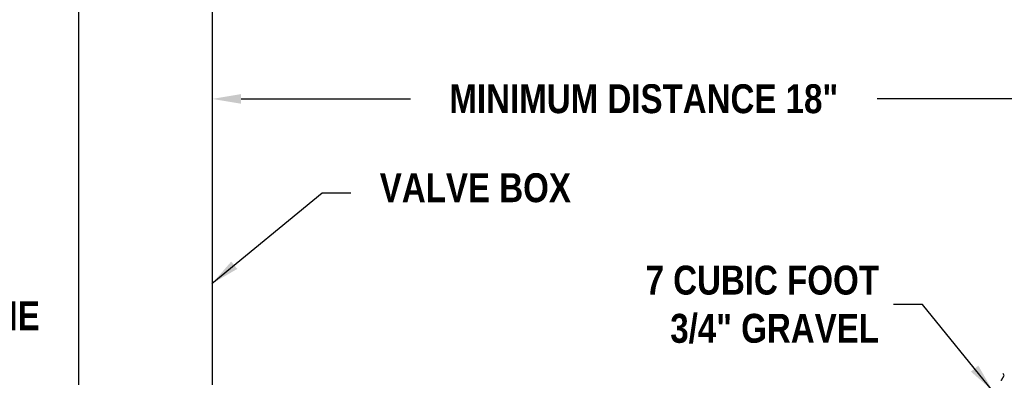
# Model space of a CAD drawing. Extents: x 81 to 89.5, y 1935.2 to 1946.2.
# Tile 190 of 198: x 83.3 to 86.4, y 1942.5 to 1943.7. Entities that reach past the tile are written whole.
import ezdxf

# ---------------------------------------------------------------- set-up
doc = ezdxf.new("R2010")
doc.units = 0
doc.header["$LTSCALE"] = 100
doc.header["$MEASUREMENT"] = 0
doc.layers.get('0').update_dxf_attribs({"linetype": 'CONTINUOUS'})
doc.layers.get('DEFPOINTS').update_dxf_attribs({"linetype": 'CONTINUOUS'})
doc.layers.add('DETAILS', color=7, linetype='CONTINUOUS')
doc.layers.add('DIMENSIONS', color=7, linetype='CONTINUOUS')
doc.styles.add('TECHNICAL', font='techb___.ttf')
doc.dimstyles.get("Standard").update_dxf_attribs({"dimtxt": 0.18, "dimasz": 0.18, "dimexe": 0.18, "dimexo": 0.0625, "dimgap": 0.09, "dimtad": 0, "dimtih": 1, "dimtoh": 1, "dimdec": 4, "dimzin": 0, "dimdsep": 46, "dimtxsty": 'Standard', "dimcen": 0.09, "dimadec": 0, "dimazin": 0, "dimtfac": 1, "dimtdec": 4, "dimtofl": 0, "dimtmove": 0, "dimatfit": 3, "dimfxl": 1, "dimtolj": 1, "dimtzin": 0, "dimarcsym": 0})

# ---------------------------------------------------------------- blocks, each defined once
blk = doc.blocks.new('*D7')
at = {"color": 0, "lineweight": -2, "transparency": 16777216}
for p, q in [((84.021, 1943.4238), (84.549, 1943.4238)), ((86.5306, 1943.4238), (86.0026, 1943.4238))]:
    blk.add_line(p, q, dxfattribs=at)
at = {"color": 0, "transparency": 16777216}
for points in [[(84.021, 1943.4388), (84.021, 1943.4088), (83.931, 1943.4238)], [(86.5306, 1943.4388), (86.5306, 1943.4088), (86.6206, 1943.4238)]]:
    blk.add_solid(points, dxfattribs=at)
at = {"layer": 'DEFPOINTS', "color": 0, "transparency": 16777216}
for p in [(86.6206, 1943.4238), (83.931, 1943.3327), (86.6206, 1943.3327)]:
    blk.add_point(p, dxfattribs=at)
at = {"color": 7, "transparency": 16777216, "insert": (85.2758, 1943.4238), "char_height": 0.09, "attachment_point": 5, "style": 'TECHNICAL'}
blk.add_mtext('\\A1;MINIMUM DISTANCE 18"', dxfattribs=at)

msp = doc.modelspace()

# ---------------------------------------------------------------- linework, layer by layer
at = {"layer": 'DETAILS'}
for p, q in [((83.515, 1944.0611), (83.515, 1942.5335)), ((83.931, 1944.0611), (83.931, 1942.5335)), ((86.3884, 1942.5476), (86.3908, 1942.5476)), ((86.3908, 1942.5476), (86.3992, 1942.5622)), ((86.3992, 1942.5622), (86.3953, 1942.5689))]:
    msp.add_line(p, q, dxfattribs=at)

# ---------------------------------------------------------------- texts
at = {"layer": 'DIMENSIONS', "color": 7, "char_height": 0.09, "style": 'TECHNICAL'}
for s, insert, attachment_point in [('VALVE BOX', (85.0489, 1943.101), 9), ('7 CUBIC FOOT \\P3/4" GRAVEL', (86.0088, 1942.7832), 6), ('MAIN LINE\\PW/MJ\\PHYDRANT\\PTEE', (82.8671, 1942.5236), 4)]:
    msp.add_mtext(s, dxfattribs=dict(at, insert=insert, attachment_point=attachment_point))

# ---------------------------------------------------------------- dimensions: what is measured, and where the dimension line sits
dim = msp.add_linear_dim(base=(86.6206, 1943.4238), p1=(83.931, 1943.3327), p2=(86.6206, 1943.3327), text='MINIMUM DISTANCE 18"', dimstyle='Standard', override={"dimscale": 0.5, "dimexo": 0.06, "dimdec": 0, "dimpost": "'", "dimtxsty": 'TECHNICAL', "dimse1": 1, "dimse2": 1, "dimclrt": 7, "dimaunit": 4, "dimtdec": 0, "dimtmove": 2})
dim.commit()
dim.dimension.update_dxf_attribs({"geometry": '*D7', "text_midpoint": (85.2758, 1943.4238)})

# ---------------------------------------------------------------- leaders
at = {"layer": 'DIMENSIONS', "annotation_type": 0, "has_hookline": 1}
for points, hookline_direction, text_width in [([(83.9303, 1942.8486), (84.2733, 1943.1311), (84.3633, 1943.1311)], 0, 0.6682), ([(86.3636, 1942.5142), (86.1438, 1942.7832), (86.0538, 1942.7832)], 1, 0.8438)]:
    msp.add_leader(points, dimstyle='Standard', override={"dimscale": 0.5, "dimtxt": 0.1, "dimexo": 0.06, "dimdec": 0, "dimpost": "'", "dimtxsty": 'TECHNICAL', "dimse1": 1, "dimse2": 1, "dimclrt": 7, "dimaunit": 4, "dimtdec": 2}, dxfattribs=dict(at, hookline_direction=hookline_direction, text_width=text_width))

doc.saveas('drawing.dxf')
